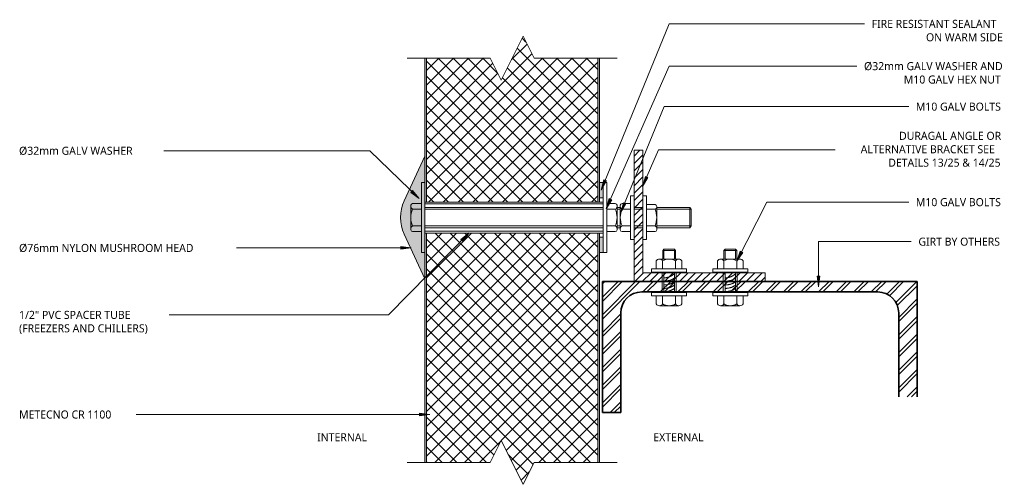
# Model space of a CAD drawing. Header units: millimetres. Extents: x -122 to 441, y -9 to 256.
import ezdxf

# ---------------------------------------------------------------- set-up
doc = ezdxf.new("R2010")
doc.units = ezdxf.units.MM
doc.linetypes.add('Dash', pattern=[6.35, 3.175, -3.175])
for name, color, linetype, lineweight in [('A-DETL', 90, 'Continuous', 13), ('A-DETL-GENF', 92, 'Continuous', 13), ('A-DETL-GENF-HDLN', 1, 'Dash', 13), ('A-DETL-MEDM', 33, 'Continuous', 35), ('G-ANNO-TEXT', 231, 'Continuous', 9)]:
    doc.layers.add(name, color=color, linetype=linetype, lineweight=lineweight)
doc.styles.add('Yu Gothic', font='Yu Gothic.ttf', dxfattribs={"height": 4.6})
doc.styles.add('Yu Gothic_B', font='Yu Gothic.ttf', dxfattribs={"height": 4.6})

# ---------------------------------------------------------------- blocks, each defined once
blk = doc.blocks.new('PFC-Parallel Flange Channel-Section _M_ - 180x75x20PFC-5480554-10 GIRT 01')
at = {"layer": 'A-DETL-GENF'}
h = blk.add_hatch(dxfattribs=at)
h.set_pattern_fill('FP_1', color=256, style=0, pattern_type=2)
h.set_pattern_definition([(135, (82.475, -300.987), (-5.02894, -5.02894), []), (135, (74.855, -300.987), (-5.02894, -5.02894), [])])
h.paths.add_polyline_path([(50.9, -79.5), (-6.1, -79.5), (-8.28, -79.27), (-10.28, -78.74), (-12.1, -77.89), (-13.79, -76.69), (-15.29, -75.19), (-16.49, -73.5), (-17.34, -71.68), (-17.87, -69.68), (-18.1, -67.5), (-18.1, 67.5), (-17.87, 69.68), (-17.34, 71.68), (-16.49, 73.5), (-15.29, 75.19), (-13.79, 76.69), (-12.1, 77.89), (-10.28, 78.74), (-8.28, 79.27), (-6.1, 79.5), (41.83, 79.5), (41.83, 90), (-24.1, 90), (-24.1, -90), (50.9, -90)])
at = {"layer": 'A-DETL-MEDM'}
for p, q in [((41.83, 90), (-24.1, 90)), ((-24.1, 90), (-24.1, -90)), ((-6.1, 79.5), (41.83, 79.5)), ((-18.1, -67.5), (-18.1, 67.5)), ((50.9, -79.5), (-6.1, -79.5)), ((50.9, -90), (50.9, -79.5)), ((-24.1, -90), (50.9, -90))]:
    blk.add_line(p, q, dxfattribs=at)
for centre, start, end in [((-6.1, 67.5), 90, 180), ((-6.1, -67.5), 180, 270)]:
    blk.add_arc(centre, 12, start, end, dxfattribs=at)
blk = doc.blocks.new('Fridge Freezer Panel_Vertical Section - 100mm-5833377-10 GIRT 01')
at = {"layer": 'A-DETL-GENF'}
h = blk.add_hatch(dxfattribs=at)
h.set_pattern_fill('FP_3', color=256, style=0, pattern_type=2)
h.set_pattern_definition([(315, (9.381, 209.415), (4.24264, 4.24264), []), (45, (9.381, 209.415), (-4.24264, 4.24264), [])])
h.paths.add_polyline_path([(0, 43.75), (12.5, 37.5), (12.5, 1), (143.62, 1), (143.62, 99), (12.5, 99), (12.5, 62.5), (25, 56.25), (12.5, 50)])
h = blk.add_hatch(color=256, dxfattribs=at)
h.paths.add_polyline_path([(12.5, 0.91), (12.5, 0), (143.62, 0), (143.62, 1), (12.5, 1)])
h.paths.add_polyline_path([(12.5, 99.91), (12.5, 99), (143.62, 99), (143.62, 100), (12.5, 100)])
for p, q in [((117.5, 100), (12.5, 100)), ((143.62, 99), (12.5, 99)), ((143.62, 99), (143.62, 100)), ((143.62, 99), (143.62, 1)), ((12.5, 1), (143.62, 1)), ((12.5, 0), (132.5, 0)), ((141.29, 0), (143.62, 0))]:
    blk.add_line(p, q, dxfattribs=at)
at = {"layer": 'A-DETL-GENF-HDLN'}
blk.add_line((143.62, 0), (143.62, 1), dxfattribs=at)
blk = doc.blocks.new('Break Line _M_ - Break Line _M_-5548740-10 GIRT 01')
at = {"layer": 'A-DETL-GENF'}
for p, q in [((-12.5, 0), (-6.25, 12.5)), ((-6.25, 12.5), (6.25, -12.5)), ((-60, 0), (-12.5, 0)), ((6.25, -12.5), (12.5, 0)), ((12.5, 0), (60, 0))]:
    blk.add_line(p, q, dxfattribs=at)
blk = doc.blocks.new('Fridge Freezer Panel_Vertical Section - 100mm-V1-10 GIRT 01')
at = {"layer": 'A-DETL-GENF'}
h = blk.add_hatch(color=256, dxfattribs=at)
h.paths.add_polyline_path([(0, 0), (82.25, 0), (82.25, 1), (0, 1)])
h.paths.add_polyline_path([(0, 99), (82.25, 99), (82.25, 100), (0, 100)])
h = blk.add_hatch(dxfattribs=at)
h.set_pattern_fill('FP_4', color=256, style=0, pattern_type=2)
h.set_pattern_definition([(315, (-151.994, 209.415), (4.24264, 4.24264), []), (45, (-151.994, 209.415), (-4.24264, 4.24264), [])])
h.paths.add_polyline_path([(0, 43.75), (0, 1), (82.25, 1), (82.25, 37.5), (94.75, 43.75), (69.75, 56.25), (82.25, 62.5), (82.25, 99), (0, 99), (0, 62.5)])
for p, q in [((0, 100), (0, 99)), ((82.25, 99), (0, 99)), ((0, 99), (0, 1)), ((82.25, 100), (26.12, 100)), ((0, 1), (0, 0)), ((0, 1), (82.25, 1)), ((0, 0), (82.25, 0))]:
    blk.add_line(p, q, dxfattribs=at)
blk = doc.blocks.new('Break Line _M_ - Break Line _M_-5847364-10 GIRT 01')
at = {"layer": 'A-DETL-GENF'}
for p, q in [((6.25, 12.5), (-6.25, -12.5)), ((12.5, 0), (6.25, 12.5)), ((-12.5, 0), (-60, 0)), ((-6.25, -12.5), (-12.5, 0)), ((60, 0), (12.5, 0))]:
    blk.add_line(p, q, dxfattribs=at)
blk = doc.blocks.new('Nylon Mushroom Head with 40mm Washer and M10 ZP Hex Nut - Nylon Mushroom Head plus-6072938-10 GIRT 01')
at = {"layer": 'A-DETL-GENF'}
for p, q in [((-121.7, -11.68), (-121.7, 28.32)), ((-121.7, 28.32), (-119.76, 28.32)), ((-119.76, 28.32), (-119.76, -11.68)), ((-17.72, -11.68), (-17.72, 28.32)), ((-17.72, 28.32), (-15.62, 28.32)), ((-15.62, 28.32), (-15.62, -11.68)), ((-119.76, 17.19), (-17.72, 17.19)), ((-2.1, 20.82), (-2.1, -4.18)), ((0, 20.82), (-2.1, 20.82)), ((0, -4.18), (0, 20.82)), ((5, -4.18), (5, 20.82)), ((5, 20.82), (7.1, 20.82)), ((7.1, 20.82), (7.1, -4.18)), ((-127.7, 1.32), (-127.7, 15.32)), ((-121.7, 16.32), (-126.7, 16.32)), ((-121.7, 13.12), (-126.7, 13.12)), ((-17.72, 16.19), (-119.76, 16.19)), ((-17.72, 14.12), (-119.76, 14.12)), ((-17.72, 13.08), (-119.76, 13.08)), ((-15.62, 16.32), (-10.78, 16.32)), ((-10.78, 13.08), (-15.62, 13.08)), ((-9.78, 1.32), (-9.78, 15.32)), ((-7.94, 14.12), (-9.78, 14.12)), ((-7.94, 13.08), (-9.78, 13.08)), ((-7.94, 1.32), (-7.94, 15.32)), ((-2.1, 16.32), (-6.94, 16.32)), ((-6.94, 13.08), (-2.1, 13.08)), ((0, 14.12), (5, 14.12)), ((0, 13.08), (5, 13.08)), ((7.1, 15.69), (11.94, 15.69)), ((11.94, 13.08), (7.1, 13.08)), ((12.94, 1.32), (12.94, 14.69)), ((12.94, 14.12), (31.87, 14.12)), ((12.94, 13.08), (32.57, 13.08)), ((31.87, 2.51), (31.87, 14.12)), ((31.87, 14.12), (32.57, 13.08)), ((32.57, 13.08), (32.57, 3.55)), ((-121.7, 3.51), (-126.7, 3.51)), ((-121.7, 0.32), (-126.7, 0.32)), ((-17.72, 3.56), (-119.76, 3.56)), ((-17.72, 2.51), (-119.76, 2.51)), ((-17.72, 0.44), (-119.76, 0.44)), ((-10.78, 3.56), (-15.62, 3.56)), ((-15.62, 0.32), (-10.78, 0.32)), ((-7.94, 3.56), (-9.78, 3.56)), ((-7.94, 2.51), (-9.78, 2.51)), ((-6.94, 3.56), (-2.1, 3.56)), ((-2.1, 0.32), (-6.94, 0.32)), ((0, 3.56), (5, 3.56)), ((0, 2.51), (5, 2.51)), ((11.94, 3.55), (7.1, 3.55)), ((7.1, 0.32), (11.94, 0.32)), ((32.57, 3.55), (12.94, 3.55)), ((12.94, 2.51), (31.87, 2.51)), ((31.87, 2.51), (32.57, 3.55)), ((-17.72, -0.56), (-119.76, -0.56)), ((-2.1, -4.18), (0, -4.18)), ((7.1, -4.18), (5, -4.18)), ((-119.76, -11.68), (-121.7, -11.68)), ((-15.62, -11.68), (-17.72, -11.68))]:
    blk.add_line(p, q, dxfattribs=at)
for centre, radius, start, end in [((-125.94, 14.72), 1.77, 174.3188, 244.5604), ((-115.76, 8.32), 11.95, 156.2897, 203.7103), ((-126.7, 15.32), 1, 90, 180), ((-10.78, 15.32), 1, 360, 90), ((-11.59, 14.7), 1.81, 296.6564, 0.4363), ((-21.48, 8.32), 11.72, 336.0389, 23.9611), ((-6.94, 15.32), 1, 90, 180), ((-6.12, 14.7), 1.81, 179.4048, 243.3459), ((3.88, 8.32), 11.82, 156.2615, 203.7385), ((11.94, 14.69), 1, 360, 90), ((11.6, 14.39), 1.35, 284.4434, 7.7625), ((1.09, 8.32), 11.85, 336.2919, 23.7081), ((-125.93, 1.91), 1.77, 115.6862, 183.7952), ((-126.7, 1.32), 1, 180, 270), ((-11.59, 1.94), 1.81, 358.7347, 63.3636), ((-10.78, 1.32), 1, 270, 0), ((-6.13, 1.94), 1.81, 116.5252, 183.0793), ((-6.94, 1.32), 1, 180, 270), ((11.16, 1.94), 1.79, 351.4639, 64.4528), ((11.94, 1.32), 1, 270, 0)]:
    blk.add_arc(centre, radius, start, end, dxfattribs=at)
blk = doc.blocks.new('Rivets - M8 - Rivets-5817230-10 GIRT 01')
at = {"layer": 'A-DETL-GENF'}
for p, q in [((-2, 7.33), (-6.57, 7.33)), ((-2, 10), (-2, -10)), ((0, 10), (-2, 10)), ((0, -10), (0, 10)), ((11.55, -10), (11.55, 10)), ((11.55, 10), (13.55, 10)), ((13.55, 10), (13.55, -10)), ((13.55, 7.33), (18.12, 7.33)), ((-7.57, -5.52), (-7.57, 5.52)), ((-2, 3.7), (-6.57, 3.7)), ((0, 4), (11.55, 4)), ((0, 3), (11.55, 3)), ((13.55, 3.7), (18.12, 3.7)), ((19.12, -5.52), (19.12, 5.52)), ((19.12, 3.67), (24.09, 3.67)), ((19.12, 3.01), (24.76, 3.01)), ((24.09, 3.67), (24.76, 3.01)), ((24.09, -3.67), (24.09, 3.67)), ((24.76, 3.01), (24.76, -3.01)), ((-2, -3.7), (-6.57, -3.7)), ((0, -3), (11.55, -3)), ((0, -4), (11.55, -4)), ((13.55, -3.7), (18.12, -3.7)), ((24.76, -3.01), (19.12, -3.01)), ((19.12, -3.67), (24.09, -3.67)), ((24.09, -3.67), (24.76, -3.01)), ((-2, -7.33), (-6.57, -7.33)), ((-2, -10), (0, -10)), ((13.55, -10), (11.55, -10)), ((13.55, -7.33), (18.12, -7.33))]:
    blk.add_line(p, q, dxfattribs=at)
for centre, radius, start, end in [((-5.42, 5.52), 2.15, 122.3801, 237.6199), ((16.97, 5.52), 2.15, 302.3801, 57.6199), ((-0.24, 0), 7.33, 149.7274, 210.2726), ((11.79, 0), 7.33, 329.7274, 30.2726), ((-5.42, -5.52), 2.15, 122.3801, 237.6199), ((16.97, -5.52), 2.15, 302.3801, 57.6199)]:
    blk.add_arc(centre, radius, start, end, dxfattribs=at)
for points in [[(2.35, -3), (0.56, -0.77), (0.52, 3)], [(4.26, -3), (2.43, -0.79), (2.31, 3)], [(6.14, -3), (4.36, -0.77), (4.31, 3)], [(8.29, -3), (6.5, -0.77), (6.45, 3)], [(10.75, -3), (8.69, -0.89), (8.25, 3)]]:
    blk.add_open_spline(points, degree=2, dxfattribs=at)

msp = doc.modelspace()

# ---------------------------------------------------------------- hatches: boundary and pattern name
at = {"layer": 'A-DETL-GENF'}
h = msp.add_hatch(dxfattribs=at)
h.set_pattern_fill('FP_2', color=9, style=0, pattern_type=2)
h.set_pattern_definition([(45, (0, 0), (-2.12132, 2.12132), [])])
h.paths.add_polyline_path([(304.18, 106.57), (304.18, 111.57), (234.18, 111.57), (234.18, 181.57), (229.18, 181.57), (229.18, 106.57)])
for points in [[(109.42, 108.12), (109.42, 178.12), (97.63, 152.59), (96.73, 150.3), (96.08, 147.97), (95.69, 145.56), (95.55, 143.12), (95.69, 140.68), (96.08, 138.27), (96.73, 135.93), (97.63, 133.65)], [(211.42, 154.32), (211.42, 163.12), (209.42, 163.12), (209.42, 154.32)], [(211.42, 123.12), (211.42, 131.91), (209.42, 131.91), (209.42, 123.12)]]:
    msp.add_hatch(color=9, dxfattribs=at).paths.add_polyline_path(points)
at = {"layer": 'G-ANNO-TEXT'}
for points in [[(210.34, 158.85), (213.35, 164.1), (211.89, 164.7)], [(233.88, 160.84), (237.03, 166.01), (235.59, 166.65)], [(106.24, 153.91), (102.49, 158.65), (101.39, 157.52)], [(213.19, 148.1), (216.34, 153.27), (214.89, 153.91)], [(221.45, 145.64), (224.46, 150.89), (223, 151.49)], [(134.86, 134.36), (130.09, 130.64), (131.22, 129.53)], [(101.69, 125.74), (95.69, 126.53), (95.69, 124.95)], [(287.87, 118.21), (291.3, 123.2), (289.89, 123.92)], [(334.64, 103.52), (335.43, 109.52), (333.85, 109.52)], [(112.39, 30.52), (106.39, 31.31), (106.39, 29.73)]]:
    msp.add_hatch(color=7, dxfattribs=at).paths.add_polyline_path(points)

# ---------------------------------------------------------------- linework, layer by layer
at = {"layer": 'A-DETL'}
for p, q in [((234.18, 181.57), (229.18, 181.57)), ((229.18, 181.57), (229.18, 106.57)), ((234.18, 111.57), (234.18, 181.57)), ((109.42, 178.12), (97.63, 152.59)), ((109.42, 108.12), (109.42, 178.12)), ((211.42, 163.12), (209.42, 163.12)), ((211.42, 154.32), (211.42, 163.12)), ((209.42, 154.32), (211.42, 154.32)), ((97.63, 133.65), (109.42, 108.12)), ((211.42, 131.91), (209.42, 131.91)), ((209.42, 131.91), (209.42, 123.12)), ((211.42, 123.12), (211.42, 131.91)), ((209.42, 123.12), (211.42, 123.12)), ((304.18, 111.57), (234.18, 111.57)), ((304.18, 106.57), (304.18, 111.57)), ((229.18, 106.57), (304.18, 106.57))]:
    msp.add_line(p, q, dxfattribs=at)
msp.add_arc((118.15, 143.12), 22.6, 155.2249, 204.7751, dxfattribs=at)
at = {"layer": 'G-ANNO-TEXT', "color": 7}
for p, q in [((210.34, 158.85), (249.24, 253.84)), ((249.24, 253.84), (353.69, 253.84)), ((353.69, 253.84), (360.96, 253.84)), ((213.19, 148.1), (249.24, 229.68)), ((249.24, 229.68), (351.18, 229.68)), ((351.18, 229.68), (356.61, 229.68)), ((221.45, 145.64), (246.41, 206.52)), ((246.41, 206.52), (337.16, 206.52)), ((337.16, 206.52), (386.24, 206.52)), ((-51.1, 181.3), (-51.22, 181.3)), ((77.99, 181.3), (-51.1, 181.3)), ((106.24, 153.91), (77.99, 181.3)), ((233.88, 160.84), (243.17, 181.85)), ((243.17, 181.85), (344.12, 181.85)), ((211.89, 164.7), (210.34, 158.85)), ((210.34, 158.85), (213.35, 164.1)), ((213.35, 164.1), (211.89, 164.7)), ((235.59, 166.65), (233.88, 160.84)), ((233.88, 160.84), (237.03, 166.01)), ((237.03, 166.01), (235.59, 166.65)), ((102.49, 158.65), (101.39, 157.52)), ((106.24, 153.91), (102.49, 158.65)), ((101.39, 157.52), (106.24, 153.91)), ((214.89, 153.91), (213.19, 148.1)), ((213.19, 148.1), (216.34, 153.27)), ((216.34, 153.27), (214.89, 153.91)), ((223, 151.49), (221.45, 145.64)), ((221.45, 145.64), (224.46, 150.89)), ((224.46, 150.89), (223, 151.49)), ((287.87, 118.21), (305.08, 151.92)), ((305.08, 151.92), (352.76, 151.92)), ((352.76, 151.92), (386.22, 151.92)), ((134.86, 134.36), (88.75, 87.46)), ((134.86, 134.36), (130.09, 130.64)), ((130.09, 130.64), (131.22, 129.53)), ((131.22, 129.53), (134.86, 134.36)), ((-7.89, 125.74), (-16.96, 125.74)), ((101.69, 125.74), (-7.89, 125.74)), ((101.69, 125.74), (95.69, 126.53)), ((95.69, 126.53), (95.69, 124.95)), ((95.69, 124.95), (101.69, 125.74)), ((289.89, 123.92), (287.87, 118.21)), ((291.3, 123.2), (289.89, 123.92)), ((334.64, 129.33), (368.4, 129.33)), ((334.64, 103.52), (334.64, 129.33)), ((368.4, 129.33), (387.71, 129.33)), ((287.87, 118.21), (291.3, 123.2)), ((335.43, 109.52), (333.85, 109.52)), ((333.85, 109.52), (334.64, 103.52)), ((334.64, 103.52), (335.43, 109.52)), ((-35.09, 87.46), (-48.71, 87.46)), ((88.75, 87.46), (-35.09, 87.46)), ((-43.59, 30.52), (-64.32, 30.52)), ((112.39, 30.52), (-43.59, 30.52)), ((112.39, 30.52), (106.39, 31.31)), ((106.39, 31.31), (106.39, 29.73)), ((106.39, 29.73), (112.39, 30.52))]:
    msp.add_line(p, q, dxfattribs=at)

# ---------------------------------------------------------------- block references
at = {"layer": 'A-DETL-GENF'}
for name, p, rotation in [('Break Line _M_ - Break Line _M_-5847364-10 GIRT 01', (159.42, 234.24), 180), ('Fridge Freezer Panel_Vertical Section - 100mm-V1-10 GIRT 01', (209.42, 151.99), 89.99999999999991), ('Fridge Freezer Panel_Vertical Section - 100mm-5833377-10 GIRT 01', (209.42, -9.38), 89.99999999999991), ('Rivets - M8 - Rivets-5817230-10 GIRT 01', (249.18, 100.28), 89.99999999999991), ('Rivets - M8 - Rivets-5817230-10 GIRT 01', (284.18, 100.28), 89.99999999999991), ('Break Line _M_ - Break Line _M_-5548740-10 GIRT 01', (159.42, 3.12), 180)]:
    msp.add_blockref(name, p, dxfattribs=dict(at, rotation=rotation))
msp.add_blockref('Nylon Mushroom Head with 40mm Washer and M10 ZP Hex Nut - Nylon Mushroom Head plus-6072938-10 GIRT 01', (229.18, 134.8), dxfattribs=at)
at = {"layer": 'A-DETL-MEDM', "rotation": 269.9999999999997}
msp.add_blockref('PFC-Parallel Flange Channel-Section _M_ - 180x75x20PFC-5480554-10 GIRT 01', (300.99, 82.47), dxfattribs=at)

# ---------------------------------------------------------------- texts
at = {"layer": 'G-ANNO-TEXT', "color": 7, "char_height": 4.6, "attachment_point": 1, "bg_fill": 3, "box_fill_scale": 1.25, "bg_fill_color": 256, "bg_fill_true_color": 13158600, "bg_fill_transparency": 0}
for s, insert, width, style in [('FIRE RESISTANT SEALANT ', (365.03, 256.14), 91.8734, 'Yu Gothic'), ('ON WARM SIDE', (396.12, 248.46), 54.1941, 'Yu Gothic'), ('Ø32mm GALV WASHER AND ', (360.67, 231.98), 97.1645, 'Yu Gothic'), ('M10 GALV BOLTS', (390.3, 208.82), 61.2489, 'Yu Gothic'), ('DURAGAL ANGLE OR ', (380.73, 192.14), 72.9536, 'Yu Gothic'), ('Ø32mm GALV WASHER ', (-122.63, 183.6), 81.6118, 'Yu Gothic'), ('ALTERNATIVE BRACKET SEE ', (358.77, 184.47), 99.5696, 'Yu Gothic'), ('M10 GALV BOLTS', (390.29, 154.22), 61.2489, 'Yu Gothic'), ('GIRT BY OTHERS', (391.78, 131.63), 59.4852, 'Yu Gothic'), ('Ø76mm NYLON MUSHROOM HEAD ', (-122.63, 128.04), 123.1392, 'Yu Gothic'), ('1/2" PVC SPACER TUBE ', (-122.63, 89.76), 84.6582, 'Yu Gothic'), ('METECNO CR 1100', (-122.63, 32.82), 65.7384, 'Yu Gothic'), ('INTERNAL', (47.89, 19.81), 37.3586, 'Yu Gothic_B'), ('EXTERNAL', (240.12, 19.81), 39.1223, 'Yu Gothic_B')]:
    msp.add_mtext(s, dxfattribs=dict(at, insert=insert, width=width, style=style))

# ---------------------------------------------------------------- next in the draw order: texts
at = {"layer": 'G-ANNO-TEXT', "color": 7, "char_height": 4.6, "attachment_point": 1, "style": 'Yu Gothic', "bg_fill": 3, "box_fill_scale": 1.25, "bg_fill_color": 256, "bg_fill_true_color": 13158600, "bg_fill_transparency": 0}
for s, insert, width in [('M10 GALV HEX NUT', (383.42, 224.31), 69.5865), ('DETAILS 13/25 & 14/25', (374.51, 176.79), 80.4894), ('(FREEZERS AND CHILLERS)', (-122.63, 82.08), 96.5232)]:
    msp.add_mtext(s, dxfattribs=dict(at, insert=insert, width=width))

doc.saveas('drawing.dxf')
